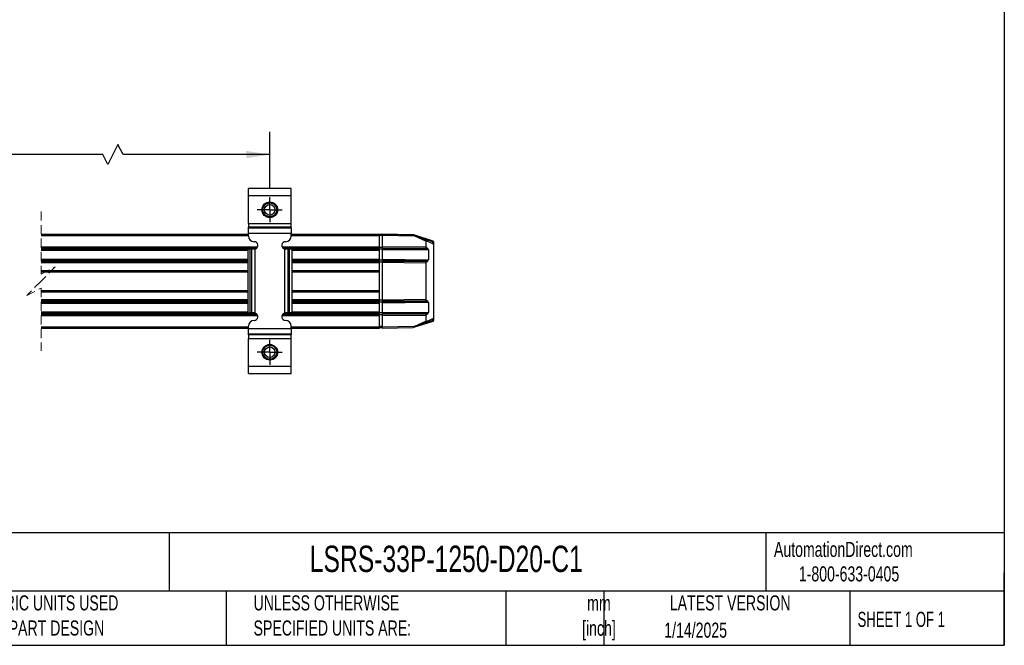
# Model space of a CAD drawing. Header units: millimetres. Extents: x 16 to 683, y 16 to 524.
# Tile 3 of 11: x 337 to 683, y 16 to 235. Entities that reach past the tile are written whole.
import ezdxf

# ---------------------------------------------------------------- set-up
doc = ezdxf.new("R2010")
doc.units = ezdxf.units.MM
doc.header["$LTSCALE"] = 2.5
doc.linetypes.add('CENTERX2', pattern=[20.32, 12.7, -2.54, 2.54, -2.54])
doc.linetypes.add('HIDDEN', pattern=[1.905, 1.27, -0.635])
doc.layers.add('CENTER', color=40, linetype='CENTERX2')
doc.layers.add('DIMENSIONS', color=140, linetype='Continuous', lineweight=25)
doc.layers.add('TEXT', color=140, linetype='Continuous', lineweight=25)
doc.styles.add('SLDTEXTSTYLE0', font='TXT', dxfattribs={"width": 0.7})
doc.styles.add('SLDTEXTSTYLE1', font='TXT', dxfattribs={"width": 0.65})
doc.dimstyles.new('SLDDIMSTYLE3', dxfattribs={"dimtxt": 5.39502, "dimasz": 8.255, "dimexe": 0, "dimexo": 0.0625, "dimgap": 1.348755, "dimtad": 0, "dimtih": 1, "dimtoh": 1, "dimrnd": 1e-09, "dimzin": 4, "dimdsep": 46, "dimtxsty": 'SLDTEXTSTYLE0', "dimsah": 1, "dimcen": 0.09, "dimadec": 0, "dimazin": 1, "dimtfac": 1, "dimtofl": 0, "dimtmove": 0, "dimatfit": 3, "dimfxl": 0, "dimfrac": 2, "dimtolj": 1, "dimtzin": 12, "dimarcsym": 0})

# ---------------------------------------------------------------- blocks, each defined once
blk = doc.blocks.new('_D_10')
at = {"layer": 'DIMENSIONS'}
for p, q in [((182.79, 176.91), (182.79, 196.08)), ((424.72, 176.3), (424.72, 196.08)), ((371.41, 191.67), (367.89, 184.61)), ((373.18, 188.14), (371.41, 191.67)), ((182.79, 188.14), (297.01, 188.14)), ((304.32, 188.14), (302.51, 188.14)), ((302.51, 188.14), (302.51, 179.56)), ((324.84, 188.14), (326.65, 188.14)), ((326.65, 188.14), (326.65, 179.56)), ((366.12, 188.14), (332.15, 188.14)), ((367.89, 184.61), (366.12, 188.14)), ((424.72, 188.14), (373.18, 188.14)), ((302.51, 179.56), (304.32, 179.56)), ((326.65, 179.56), (324.84, 179.56))]:
    blk.add_line(p, q, dxfattribs=at)
for points in [[(182.79, 188.14), (191.04, 186.87), (191.04, 189.41)], [(424.72, 188.14), (416.47, 189.41), (416.47, 186.87)]]:
    blk.add_solid(points, dxfattribs=at)
at = {"layer": 'DIMENSIONS', "char_height": 5.292, "attachment_point": 1, "style": 'SLDTEXTSTYLE0'}
for s, insert in [('1293.0', (302.08, 196.17)), ('50.91', (304.32, 186.38))]:
    blk.add_mtext(s, dxfattribs=dict(at, insert=insert))
blk = doc.blocks.new('SW_CENTERMARKSYMBOL_1')
at = {"layer": 'CENTER', "color": 0}
for p, q in [((0, 2.54), (0, 4.39)), ((-2.54, 0), (-4.39, 0)), ((0, 0), (-2.54, 0)), ((0, 0), (0, 2.54)), ((0, 0), (0, -2.54)), ((0, 0), (2.54, 0)), ((2.54, 0), (4.39, 0)), ((0, -2.54), (0, -4.39))]:
    blk.add_line(p, q, dxfattribs=at)
blk = doc.blocks.new('SW_CENTERMARKSYMBOL_2')
at = {"layer": 'CENTER', "color": 0}
for p, q in [((0, 2.54), (0, 4.39)), ((-2.54, 0), (-4.39, 0)), ((0, 0), (-2.54, 0)), ((0, 0), (0, 2.54)), ((0, 0), (0, -2.54)), ((0, 0), (2.54, 0)), ((2.54, 0), (4.39, 0)), ((0, -2.54), (0, -4.39))]:
    blk.add_line(p, q, dxfattribs=at)

msp = doc.modelspace()

# ---------------------------------------------------------------- linework, layer by layer
for p, q in [((432.221, 176.234), (417.221, 176.234)), ((417.221, 173.734), (417.221, 176.234)), ((417.221, 173.734), (432.221, 173.734)), ((417.221, 163.885), (417.221, 173.734)), ((432.221, 173.734), (432.221, 176.234)), ((432.221, 163.885), (432.221, 173.734)), ((417.221, 163.885), (432.221, 163.885)), ((417.221, 163.885), (417.221, 162.636)), ((432.221, 162.636), (417.221, 162.636)), ((417.221, 162.38), (417.221, 162.636)), ((432.221, 162.636), (432.221, 163.885)), ((432.221, 162.38), (432.221, 162.636)), ((344.406, 160.199), (417.221, 160.199)), ((344.406, 159.699), (417.221, 159.699)), ((417.221, 162.38), (432.221, 162.38)), ((417.221, 160.506), (417.221, 162.38)), ((417.221, 160.506), (432.221, 160.506)), ((417.221, 159.534), (417.221, 160.506)), ((432.221, 162.38), (432.221, 160.506)), ((432.221, 159.534), (432.221, 160.506)), ((432.221, 160.199), (463.221, 160.199)), ((432.221, 159.699), (463.221, 159.699)), ((463.221, 159.699), (463.221, 160.199)), ((464.221, 160.049), (463.221, 160.049)), ((464.221, 160.014), (463.221, 160.014)), ((463.221, 155.706), (463.221, 159.699)), ((464.221, 159.664), (463.221, 159.664)), ((464.221, 160.204), (470.221, 160.099)), ((464.221, 160.199), (464.221, 159.699)), ((475.035, 160.01), (464.221, 160.199)), ((475.703, 159.498), (464.221, 159.699)), ((464.221, 159.699), (464.221, 155.699)), ((470.221, 160.099), (474.971, 160.016)), ((474.987, 160.011), (474.971, 160.016)), ((482.081, 157.744), (475.265, 159.922)), ((479.487, 157.734), (475.703, 159.498)), ((475.784, 159.68), (479.689, 157.859)), ((482.026, 157.553), (476.684, 159.26)), ((344.406, 155.706), (420.409, 155.706)), ((429.033, 155.706), (463.221, 155.706)), ((463.221, 155.306), (463.221, 155.706)), ((464.221, 155.699), (479.487, 155.832)), ((464.221, 155.699), (464.221, 155.299)), ((479.487, 157.734), (479.487, 155.832)), ((481.717, 156.913), (479.689, 157.859)), ((481.753, 156.893), (482.024, 156.888)), ((482.221, 157.553), (482.026, 157.553)), ((482.026, 156.888), (482.026, 157.553)), ((482.221, 156.696), (482.22, 156.696)), ((482.221, 157.553), (482.221, 156.696)), ((482.221, 156.688), (482.221, 130.704)), ((344.406, 155.306), (420.131, 155.306)), ((344.406, 154.928), (417.007, 154.928)), ((344.406, 154.528), (417.007, 154.528)), ((417.8, 154.934), (417.007, 154.934)), ((417.007, 154.934), (417.007, 132.534)), ((417.8, 132.534), (417.8, 154.934)), ((418.401, 154.934), (417.8, 154.934)), ((418.401, 132.534), (418.401, 154.934)), ((419.221, 154.934), (418.401, 154.934)), ((419.59, 154.987), (419.221, 154.934)), ((419.59, 132.48), (419.59, 154.987)), ((429.31, 155.306), (463.221, 155.306)), ((429.851, 154.987), (429.851, 132.48)), ((429.851, 154.987), (430.221, 154.934)), ((431.04, 154.934), (430.221, 154.934)), ((431.04, 154.934), (431.04, 132.534)), ((431.641, 154.934), (431.04, 154.934)), ((431.641, 132.534), (431.641, 154.934)), ((432.434, 154.934), (431.641, 154.934)), ((432.434, 154.934), (432.434, 132.534)), ((432.434, 154.928), (463.221, 154.928)), ((432.434, 154.528), (463.221, 154.528)), ((464.221, 155.541), (463.221, 155.541)), ((463.221, 154.928), (463.221, 155.306)), ((463.221, 154.528), (463.221, 154.928)), ((464.221, 154.866), (463.221, 154.866)), ((463.221, 151.378), (463.221, 154.528)), ((464.221, 155.299), (479.691, 155.434)), ((464.221, 155.299), (464.221, 154.924)), ((464.221, 154.924), (480.2, 155.063)), ((464.221, 154.924), (464.221, 154.524)), ((480.403, 154.665), (464.221, 154.524)), ((464.221, 154.524), (464.221, 151.374)), ((480.2, 155.063), (479.691, 155.434)), ((480.403, 154.665), (480.403, 151.232)), ((344.406, 151.378), (417.007, 151.378)), ((344.406, 150.978), (417.007, 150.978)), ((344.406, 150.601), (417.007, 150.601)), ((344.406, 150.201), (417.007, 150.201)), ((432.434, 151.378), (463.221, 151.378)), ((432.434, 150.978), (463.221, 150.978)), ((432.434, 150.601), (463.221, 150.601)), ((432.434, 150.201), (463.221, 150.201)), ((463.221, 150.978), (463.221, 151.378)), ((464.221, 151.031), (463.221, 151.031)), ((463.221, 150.601), (463.221, 150.978)), ((463.221, 150.201), (463.221, 150.601)), ((464.221, 150.356), (463.221, 150.356)), ((463.221, 147.45), (463.221, 150.201)), ((464.221, 151.374), (480.403, 151.232)), ((464.221, 151.374), (464.221, 150.974)), ((480.2, 150.834), (464.221, 150.974)), ((464.221, 150.974), (464.221, 150.599)), ((479.691, 150.464), (464.221, 150.599)), ((464.221, 150.599), (464.221, 150.199)), ((479.487, 150.065), (464.221, 150.199)), ((464.221, 150.199), (464.221, 137.193)), ((479.487, 150.065), (479.487, 137.326)), ((479.691, 150.464), (480.2, 150.834)), ((344.406, 147.45), (417.007, 147.45)), ((344.406, 146.95), (417.007, 146.95)), ((432.434, 147.45), (463.221, 147.45)), ((432.434, 146.95), (463.221, 146.95)), ((463.221, 147.093), (463.221, 147.45)), ((463.221, 140.307), (463.221, 147.093)), ((344.406, 140.45), (417.007, 140.45)), ((344.406, 139.95), (417.007, 139.95)), ((432.434, 140.45), (463.221, 140.45)), ((432.434, 139.95), (463.221, 139.95)), ((463.221, 139.95), (463.221, 140.307)), ((463.221, 137.2), (463.221, 139.95)), ((344.406, 137.2), (417.007, 137.2)), ((344.406, 136.8), (417.007, 136.8)), ((344.406, 136.423), (417.007, 136.423)), ((344.406, 136.023), (417.007, 136.023)), ((432.434, 137.2), (463.221, 137.2)), ((432.434, 136.8), (463.221, 136.8)), ((432.434, 136.423), (463.221, 136.423)), ((432.434, 136.023), (463.221, 136.023)), ((463.221, 136.8), (463.221, 137.2)), ((464.221, 137.035), (463.221, 137.035)), ((463.221, 136.423), (463.221, 136.8)), ((463.221, 136.023), (463.221, 136.423)), ((464.221, 136.36), (463.221, 136.36)), ((463.221, 132.873), (463.221, 136.023)), ((464.221, 137.193), (479.487, 137.326)), ((464.221, 137.193), (464.221, 136.793)), ((464.221, 136.793), (479.691, 136.928)), ((464.221, 136.793), (464.221, 136.418)), ((464.221, 136.418), (480.2, 136.557)), ((464.221, 136.418), (464.221, 136.018)), ((480.403, 136.159), (464.221, 136.018)), ((464.221, 136.018), (464.221, 132.868)), ((480.2, 136.557), (479.691, 136.928)), ((480.403, 136.159), (480.403, 132.727)), ((344.406, 132.873), (417.007, 132.873)), ((344.406, 132.473), (419.405, 132.473)), ((344.406, 132.095), (420.194, 132.095)), ((344.406, 131.695), (420.436, 131.695)), ((417.007, 132.534), (417.8, 132.534)), ((418.401, 132.534), (417.8, 132.534)), ((419.221, 132.534), (418.401, 132.534)), ((419.59, 132.48), (419.221, 132.534)), ((429.005, 131.695), (463.221, 131.695)), ((429.247, 132.095), (463.221, 132.095)), ((430.221, 132.534), (429.851, 132.48)), ((430.036, 132.473), (463.221, 132.473)), ((431.04, 132.534), (430.221, 132.534)), ((431.641, 132.534), (431.04, 132.534)), ((432.434, 132.534), (431.641, 132.534)), ((432.434, 132.873), (463.221, 132.873)), ((463.221, 132.473), (463.221, 132.873)), ((464.221, 132.525), (463.221, 132.525)), ((463.221, 132.095), (463.221, 132.473)), ((463.221, 131.695), (463.221, 132.095)), ((464.221, 131.85), (463.221, 131.85)), ((463.221, 127.702), (463.221, 131.695)), ((464.221, 132.868), (480.403, 132.727)), ((464.221, 132.868), (464.221, 132.468)), ((480.2, 132.329), (464.221, 132.468)), ((464.221, 132.468), (464.221, 132.093)), ((479.691, 131.958), (464.221, 132.093)), ((464.221, 132.093), (464.221, 131.693)), ((464.221, 131.693), (464.221, 127.693)), ((479.487, 131.56), (464.221, 131.693)), ((479.487, 131.56), (479.487, 129.658)), ((479.691, 131.958), (480.2, 132.329)), ((417.221, 126.961), (417.221, 127.934)), ((432.221, 126.961), (432.221, 127.934)), ((475.329, 127.5), (482.081, 129.648)), ((475.703, 127.893), (479.487, 129.658)), ((479.689, 129.533), (475.784, 127.712)), ((482.026, 129.839), (476.735, 128.155)), ((479.689, 129.533), (481.717, 130.478)), ((481.753, 130.499), (482.024, 130.504)), ((482.026, 129.839), (482.026, 130.504)), ((482.026, 129.839), (482.221, 129.839)), ((482.221, 130.696), (482.22, 130.696)), ((482.221, 130.696), (482.221, 129.839)), ((344.406, 127.702), (417.221, 127.702)), ((344.406, 127.202), (417.221, 127.202)), ((432.221, 126.961), (417.221, 126.961)), ((417.221, 125.087), (417.221, 126.961)), ((432.221, 125.087), (417.221, 125.087)), ((417.221, 124.832), (417.221, 125.087)), ((432.221, 124.832), (417.221, 124.832)), ((417.221, 124.832), (417.221, 123.582)), ((432.221, 127.702), (463.221, 127.702)), ((432.221, 127.202), (463.221, 127.202)), ((432.221, 126.961), (432.221, 125.087)), ((432.221, 125.087), (432.221, 124.832)), ((432.221, 123.582), (432.221, 124.832)), ((464.221, 127.728), (463.221, 127.728)), ((463.221, 127.202), (463.221, 127.702)), ((464.221, 127.378), (463.221, 127.378)), ((464.221, 127.343), (463.221, 127.343)), ((464.221, 127.693), (475.703, 127.893)), ((464.221, 127.693), (464.221, 127.193)), ((464.221, 127.193), (475.035, 127.382)), ((417.221, 123.582), (432.221, 123.582)), ((417.221, 113.734), (417.221, 123.582)), ((432.221, 113.734), (432.221, 123.582)), ((432.221, 113.734), (417.221, 113.734)), ((417.221, 111.234), (417.221, 113.734)), ((417.221, 111.234), (432.221, 111.234)), ((432.221, 111.234), (432.221, 113.734))]:
    msp.add_line(p, q)
at = {"color": 7, "linetype": 'HIDDEN', "lineweight": 18}
for p, q in [((344.406, 168.136), (344.406, 146.2)), ((344.406, 146.2), (349.406, 148.7)), ((349.406, 148.7), (344.406, 143.7)), ((344.406, 143.7), (339.406, 138.7)), ((339.406, 138.7), (344.406, 141.2)), ((344.406, 141.2), (344.406, 119.265))]:
    msp.add_line(p, q, dxfattribs=at)
at = {"flags": 128}
for points in [[(474.971, 160.016), (474.971, 160.012), (474.971, 160.011)], [(475.784, 127.712), (475.317, 127.494), (475.229, 127.453), (475.164, 127.423), (475.128, 127.406), (475.119, 127.402), (475.116, 127.4)]]:
    msp.add_lwpolyline(points, dxfattribs=at)
for centre, radius in [((424.721, 168.734), 2.75), ((424.721, 168.734), 2.45), ((424.721, 168.734), 1.85), ((424.721, 118.734), 2.75), ((424.721, 118.734), 2.45), ((424.721, 118.734), 1.85)]:
    msp.add_circle(centre, radius)
for centre, radius, start, end in [((419.221, 159.534), 2, 180.00041, 269.99884), ((430.221, 159.534), 2, 270.00116, 359.99959), ((419.221, 156.234), 1.3, 286.50795, 90.00167), ((430.221, 156.234), 1.3, 89.99833, 253.49205), ((479.618, 157.748), 0.132, 57.14949, 186.25922), ((479.979, 155.832), 0.492, 180.05571, 234.09849), ((481.606, 156.677), 0.261, 55.68157, 64.87966), ((482.021, 156.688), 0.2, 0.00179, 89.00016), ((480.138, 158.208), 1.998, 340.86381, 346.55747), ((482.021, 157.553), 0.2, 0.01545, 72.26095), ((479.911, 154.664), 0.492, 0.07066, 54.08364), ((479.979, 150.065), 0.492, 125.90671, 179.93898), ((479.91, 151.233), 0.493, 305.92995, 359.91574), ((479.979, 137.327), 0.492, 180.05581, 234.09849), ((479.911, 136.159), 0.492, 0.07061, 54.08364), ((419.221, 131.234), 1.3, 269.99833, 73.49205), ((430.221, 131.234), 1.3, 106.50795, 270.00167), ((479.979, 131.559), 0.492, 125.90671, 179.93898), ((479.91, 132.727), 0.493, 305.93002, 359.91568), ((419.221, 127.934), 2, 90.00116, 179.99959), ((430.221, 127.934), 2, 0.00041, 89.99884), ((479.618, 129.643), 0.132, 173.74085, 302.85083), ((481.606, 130.714), 0.261, 295.12406, 304.31693), ((482.021, 130.704), 0.2, 270.99931, 359.99848), ((480.161, 129.193), 1.973, 13.33465, 19.09972), ((482.021, 129.839), 0.2, 287.65719, 359.99455), ((475.032, 127.582), 0.2, 271.00178, 295.00823)]:
    msp.add_arc(centre, radius, start, end)
for points, knots in [([(475.169, 159.909), (475.143, 159.929), (475.106, 159.958), (475.062, 159.99), (475.044, 160.004), (475.037, 160.009), (475.035, 160.01)], [0, 0, 0, 0, 0.593014, 0.8352338, 0.9694777, 1, 1, 1, 1]), ([(475.116, 159.991), (475.103, 159.996), (475.077, 160.007), (475.049, 160.009), (475.035, 160.01)], [0, 0, 0, 0, 0.4999995, 1, 1, 1, 1]), ([(475.116, 159.991), (475.117, 159.991), (475.121, 159.989), (475.137, 159.982), (475.172, 159.965), (475.233, 159.937), (475.44, 159.84), (475.627, 159.753), (475.784, 159.68)], [0, 0, 0, 0, 0.0042745, 0.01747318, 0.07072067, 0.16267573, 0.29289626, 1, 1, 1, 1]), ([(475.703, 159.498), (475.624, 159.559), (475.485, 159.667), (475.307, 159.804), (475.208, 159.88), (475.169, 159.909)], [0, 0, 0, 0, 0.4443389, 0.7847292, 1, 1, 1, 1]), ([(475.784, 159.68), (475.783, 159.675), (475.776, 159.657), (475.759, 159.62), (475.734, 159.564), (475.714, 159.521), (475.703, 159.498)], [0, 0, 0, 0, 0.0761379, 0.2927108, 0.6169537, 1, 1, 1, 1]), ([(475.147, 127.466), (475.126, 127.45), (475.093, 127.425), (475.056, 127.397), (475.039, 127.385), (475.035, 127.382)], [0, 0, 0, 0, 0.5547322, 0.8875431, 1, 1, 1, 1]), ([(475.703, 127.893), (475.619, 127.828), (475.462, 127.707), (475.276, 127.565), (475.175, 127.488), (475.147, 127.466)], [0, 0, 0, 0, 0.4576336, 0.8461039, 1, 1, 1, 1]), ([(475.784, 127.712), (475.783, 127.717), (475.776, 127.735), (475.759, 127.772), (475.734, 127.828), (475.714, 127.87), (475.703, 127.893)], [0, 0, 0, 0, 0.0761379, 0.2927108, 0.6169452, 1, 1, 1, 1])]:
    msp.add_open_spline(points, degree=3, knots=knots)
at = {"layer": 'TEXT'}
for p, q in [((682.625, 523.875), (682.625, 15.875)), ((682.625, 55.315), (15.875, 55.315)), ((389.397, 55.315), (389.397, 34.925)), ((598.938, 55.315), (598.938, 34.925)), ((682.625, 15.875), (682.625, 41.275)), ((682.625, 34.925), (15.875, 34.925)), ((409.45, 34.925), (409.45, 15.875)), ((507.561, 34.925), (507.561, 15.875)), ((542.03, 34.925), (542.03, 15.875)), ((628.372, 34.925), (628.372, 15.875)), ((15.875, 15.875), (682.625, 15.875))]:
    msp.add_line(p, q, dxfattribs=at)

# ---------------------------------------------------------------- block references
at = {"layer": 'CENTER'}
for name, p in [('SW_CENTERMARKSYMBOL_1', (424.721, 168.734)), ('SW_CENTERMARKSYMBOL_2', (424.721, 118.734))]:
    msp.add_blockref(name, p, dxfattribs=at)

# ---------------------------------------------------------------- texts
at = {"color": 179, "linetype": 'Continuous', "lineweight": 18, "char_height": 5.29167, "attachment_point": 1, "style": 'SLDTEXTSTYLE0'}
for s, insert in [('AutomationDirect.com', (601.737, 52.191)), ('1-800-633-0405', (610.479, 43.593))]:
    msp.add_mtext(s, dxfattribs=dict(at, insert=insert))
at = {"layer": 'TEXT'}
for s, insert, char_height, attachment_point, style in [('PROSENSE POTENTIOMETER LINEAR POSITION SENSOR, RODLESS SLIDE, 1250MM STROKE, 33 X 33 X 1408MM ^JBODY, CHANNEL MOUNT, 18MM DIN 43650 FORM A.', (19.914, 51.504), 4.630208, 1, 'SLDTEXTSTYLE0'), ('LSRS-33P-1250-D20-C1', (438.754, 50.857), 9.26042, 1, 'SLDTEXTSTYLE0'), ('METRIC UNITS USED ^JFOR PART DESIGN', (321.196, 33.41), 5.29167, 1, 'SLDTEXTSTYLE0'), ('UNLESS OTHERWISE ^JSPECIFIED UNITS ARE:', (419.02, 33.41), 5.29167, 1, 'SLDTEXTSTYLE0'), ('mm^J[inch]', (540.291, 33.323), 5.2917, 2, 'SLDTEXTSTYLE0'), ('LATEST VERSION', (586.38, 33.41), 5.29167, 2, 'SLDTEXTSTYLE0'), ('SHEET 1 OF 1', (631.103, 27.629), 5.29167, 1, 'SLDTEXTSTYLE1'), ('1/14/2025', (574.254, 23.842), 5.2917, 2, 'SLDTEXTSTYLE0')]:
    msp.add_mtext(s, dxfattribs=dict(at, insert=insert, char_height=char_height, attachment_point=attachment_point, style=style))

# ---------------------------------------------------------------- dimensions: what is measured, and where the dimension line sits
at = {"layer": 'DIMENSIONS'}
dim = msp.add_linear_dim(base=(424.721, 188.138), p1=(182.79, 173.733), p2=(424.721, 173.124), text='1293.0', dimstyle='SLDDIMSTYLE3', dxfattribs=at)
dim.commit()
dim.dimension.update_dxf_attribs({"geometry": '_D_10', "text_midpoint": (314.58, 188.138), "dimtype": 160})

doc.saveas('drawing.dxf')
